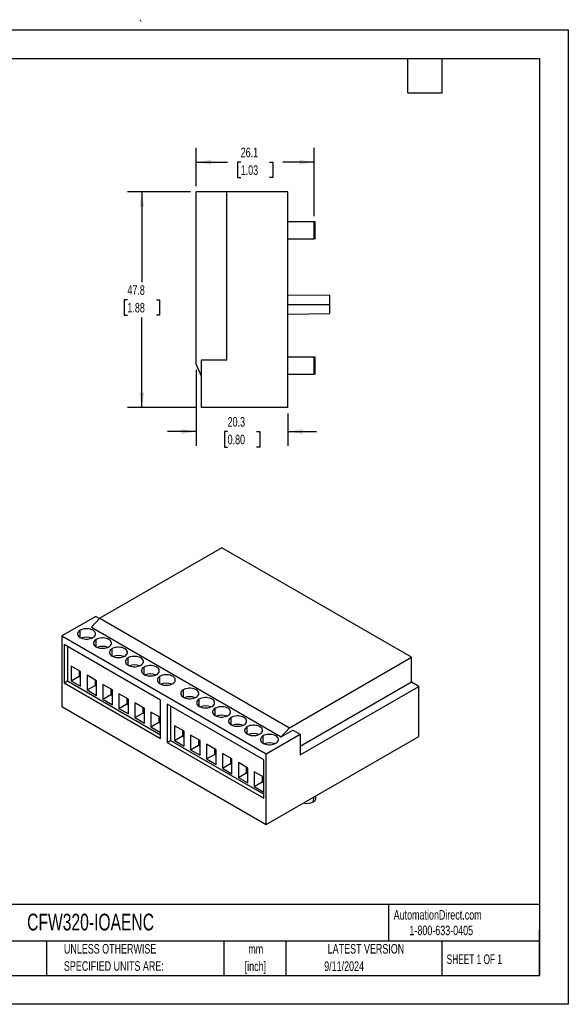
# Model space of a CAD drawing. Header units: millimetres. Extents: x 0 to 279, y 0 to 218.
# Tile 2 of 2: x 158 to 279, y 0 to 218. Entities that reach past the tile are written whole.
import ezdxf

# ---------------------------------------------------------------- set-up
doc = ezdxf.new("R2010")
doc.units = ezdxf.units.MM
doc.linetypes.add('CENTERX2', pattern=[20.32, 12.7, -2.54, 2.54, -2.54])
doc.layers.add('DIMENSIONS', color=140, linetype='Continuous', lineweight=25)
doc.layers.add('TEXT', color=140, linetype='Continuous', lineweight=25)
doc.styles.add('SLDTEXTSTYLE0', font='TXT', dxfattribs={"width": 0.7})
doc.styles.add('SLDTEXTSTYLE1', font='TXT', dxfattribs={"width": 0.65})
doc.dimstyles.new('SLDDIMSTYLE2', dxfattribs={"dimtxt": 2.158008, "dimasz": 3.302, "dimexe": 0, "dimexo": 0.0625, "dimgap": 0.539502, "dimtad": 0, "dimtih": 1, "dimtoh": 1, "dimrnd": 1e-09, "dimzin": 12, "dimdsep": 46, "dimtxsty": 'SLDTEXTSTYLE0', "dimsah": 1, "dimcen": 0.09, "dimadec": 0, "dimazin": 3, "dimtfac": 1, "dimtmove": 0, "dimatfit": 0, "dimfxl": 0, "dimfrac": 2, "dimtolj": 1, "dimtzin": 12, "dimarcsym": 0})
doc.dimstyles.new('SLDDIMSTYLE3', dxfattribs={"dimtxt": 2.158008, "dimasz": 3.302, "dimexe": 0, "dimexo": 0.0625, "dimgap": 0.539502, "dimtad": 0, "dimtih": 1, "dimtoh": 1, "dimrnd": 1e-09, "dimzin": 12, "dimdsep": 46, "dimtxsty": 'SLDTEXTSTYLE0', "dimsah": 1, "dimcen": 0.09, "dimadec": 0, "dimazin": 3, "dimtfac": 1, "dimtofl": 0, "dimtmove": 0, "dimatfit": 3, "dimfxl": 0, "dimfrac": 2, "dimtolj": 1, "dimtzin": 12, "dimarcsym": 0})

# ---------------------------------------------------------------- blocks, each defined once
blk = doc.blocks.new('SW_NOTE_0_1')
at = {"layer": 'TEXT', "color": 0, "linetype": 'CENTERX2', "lineweight": 18, "char_height": 2.117, "attachment_point": 2, "style": 'SLDTEXTSTYLE0'}
for s, insert in [('mm', (2.84, 2.73)), ('[inch]', (2.76, -1.09))]:
    blk.add_mtext(s, dxfattribs=dict(at, insert=insert))
blk = doc.blocks.new('SW_NOTE_0_2')
at = {"layer": 'TEXT', "color": 0, "linetype": 'CENTERX2', "lineweight": 18, "char_height": 2.1167, "attachment_point": 1, "style": 'SLDTEXTSTYLE0'}
for s, insert in [('UNLESS OTHERWISE', (0, 2.73)), ('SPECIFIED UNITS ARE:', (0, -1.09))]:
    blk.add_mtext(s, dxfattribs=dict(at, insert=insert))
blk = doc.blocks.new('_D_5')
at = {"layer": 'DIMENSIONS'}
for p, q in [((196.95, 181.28), (196.95, 189.75)), ((223.05, 174.64), (223.05, 189.75)), ((196.95, 186.58), (203.87, 186.58)), ((206.79, 186.58), (206.07, 186.58)), ((206.07, 186.58), (206.07, 183.15)), ((213.2, 186.58), (213.93, 186.58)), ((213.93, 186.58), (213.93, 183.15)), ((223.05, 186.58), (216.13, 186.58)), ((206.07, 183.15), (206.79, 183.15)), ((213.93, 183.15), (213.2, 183.15))]:
    blk.add_line(p, q, dxfattribs=at)
for points in [[(196.95, 186.58), (200.25, 186.07), (200.25, 187.08)], [(223.05, 186.58), (219.75, 187.08), (219.75, 186.07)]]:
    blk.add_solid(points, dxfattribs=at)
at = {"layer": 'DIMENSIONS', "char_height": 2.117, "attachment_point": 1, "style": 'SLDTEXTSTYLE0'}
for s, insert in [('26.1', (206.79, 189.79)), ('1.03', (206.79, 185.87))]:
    blk.add_mtext(s, dxfattribs=dict(at, insert=insert))
blk = doc.blocks.new('_D_6')
at = {"layer": 'DIMENSIONS'}
for p, q in [((195.68, 180.01), (181.71, 180.01)), ((184.88, 180.01), (184.88, 160.02)), ((181.68, 156.1), (180.95, 156.1)), ((180.95, 156.1), (180.95, 152.67)), ((188.09, 156.1), (188.81, 156.1)), ((188.81, 156.1), (188.81, 152.67)), ((180.95, 152.67), (181.68, 152.67)), ((184.88, 132.19), (184.88, 152.19)), ((188.81, 152.67), (188.09, 152.67)), ((196.83, 132.19), (181.71, 132.19))]:
    blk.add_line(p, q, dxfattribs=at)
for points in [[(184.88, 180.01), (184.37, 176.71), (185.39, 176.71)], [(184.88, 132.19), (185.39, 135.49), (184.37, 135.49)]]:
    blk.add_solid(points, dxfattribs=at)
at = {"layer": 'DIMENSIONS', "char_height": 2.117, "attachment_point": 1, "style": 'SLDTEXTSTYLE0'}
for s, insert in [('47.8', (181.68, 159.31)), ('1.88', (181.68, 155.4))]:
    blk.add_mtext(s, dxfattribs=dict(at, insert=insert))
blk = doc.blocks.new('_D_7')
at = {"layer": 'DIMENSIONS'}
for p, q in [((196.95, 140.54), (196.95, 123.71)), ((217.25, 130.92), (217.25, 123.71)), ((196.95, 126.89), (190.6, 126.89)), ((203.89, 126.89), (203.17, 126.89)), ((203.17, 126.89), (203.17, 123.46)), ((210.3, 126.89), (211.03, 126.89)), ((211.03, 126.89), (211.03, 123.46)), ((217.25, 126.89), (223.6, 126.89)), ((203.17, 123.46), (203.89, 123.46)), ((211.03, 123.46), (210.3, 123.46))]:
    blk.add_line(p, q, dxfattribs=at)
for points in [[(196.95, 126.89), (193.65, 127.4), (193.65, 126.38)], [(217.25, 126.89), (220.55, 126.38), (220.55, 127.4)]]:
    blk.add_solid(points, dxfattribs=at)
at = {"layer": 'DIMENSIONS', "char_height": 2.117, "attachment_point": 1, "style": 'SLDTEXTSTYLE0'}
for s, insert in [('20.3', (203.89, 130.1)), ('0.80', (203.89, 126.19))]:
    blk.add_mtext(s, dxfattribs=dict(at, insert=insert))

msp = doc.modelspace()

# ---------------------------------------------------------------- linework, layer by layer
at = {"color": 7, "linetype": 'Continuous'}
for p, q in [((0.002, 215.903), (279.402, 215.903)), ((279.402, 215.903), (279.402, 0.003)), ((279.402, 0.003), (0.002, 0.003))]:
    msp.add_line(p, q, dxfattribs=at)
for p, q in [((196.948, 141.811), (196.948, 180.013)), ((203.698, 180.013), (196.948, 180.013)), ((203.698, 142.813), (203.698, 180.013)), ((217.248, 180.013), (203.698, 180.013)), ((217.248, 132.193), (217.248, 180.013)), ((223.049, 173.369), (217.248, 173.369)), ((223.049, 169.579), (223.049, 173.369)), ((223.294, 173.369), (223.049, 173.369)), ((223.294, 169.579), (223.294, 173.369)), ((223.317, 169.579), (223.317, 173.369)), ((217.248, 169.579), (223.049, 169.579)), ((223.294, 169.579), (223.049, 169.579)), ((226.534, 157.013), (217.248, 157.094)), ((217.248, 155.013), (226.534, 155.013)), ((226.534, 155.013), (226.534, 157.013)), ((226.534, 153.013), (226.534, 155.013)), ((217.248, 152.932), (226.534, 153.013)), ((198.098, 139.193), (196.948, 141.811)), ((198.098, 142.813), (203.698, 142.813)), ((198.098, 132.193), (198.098, 142.813)), ((223.049, 143.383), (217.248, 143.383)), ((223.049, 139.593), (223.049, 143.383)), ((223.294, 143.383), (223.049, 143.383)), ((223.294, 139.593), (223.294, 143.383)), ((223.317, 139.593), (223.317, 143.383)), ((217.248, 139.593), (223.049, 139.593)), ((223.294, 139.593), (223.049, 139.593)), ((217.248, 132.193), (198.098, 132.193)), ((202.608, 101.135), (175.595, 85.541)), ((244.633, 76.874), (202.608, 101.135)), ((174.688, 85.943), (167.179, 81.608)), ((175.595, 85.541), (173.744, 83.533)), ((174.688, 85.943), (175.522, 85.462)), ((175.595, 85.541), (217.62, 61.28)), ((173.744, 83.533), (215.769, 59.272)), ((167.179, 81.608), (212.434, 55.483)), ((167.179, 81.608), (167.179, 65.971)), ((171.216, 81.245), (171.216, 82.871)), ((174.751, 79.204), (174.751, 80.83)), ((189.032, 67.359), (167.656, 79.699)), ((167.656, 79.699), (167.656, 71.207)), ((168.403, 79.268), (168.403, 71.638)), ((178.287, 77.163), (178.287, 78.789)), ((181.822, 75.122), (181.822, 76.748)), ((217.62, 61.28), (244.633, 76.874)), ((244.633, 71.363), (244.633, 76.874)), ((171.314, 73.72), (169.193, 74.945)), ((169.193, 74.945), (169.193, 71.679)), ((185.358, 73.081), (185.358, 74.707)), ((169.193, 71.679), (170.96, 72.699)), ((170.96, 73.924), (170.96, 72.699)), ((170.96, 72.699), (171.314, 72.495)), ((171.314, 70.454), (171.314, 73.72)), ((174.849, 71.679), (172.728, 72.904)), ((172.728, 72.904), (172.728, 69.638)), ((188.894, 71.04), (188.894, 72.666)), ((167.656, 71.207), (168.403, 71.638)), ((167.656, 71.207), (189.032, 58.867)), ((168.403, 71.638), (189.032, 59.729)), ((169.193, 71.679), (171.314, 70.454)), ((172.728, 69.638), (174.496, 70.658)), ((174.496, 71.883), (174.496, 70.658)), ((174.496, 70.658), (174.849, 70.454)), ((174.849, 68.413), (174.849, 71.679)), ((178.385, 69.638), (176.264, 70.863)), ((176.264, 70.863), (176.264, 67.597)), ((178.031, 69.842), (178.031, 68.617)), ((244.633, 71.363), (219.943, 57.11)), ((219.943, 55.245), (246.248, 70.43)), ((246.248, 70.43), (244.633, 71.363)), ((246.248, 59.366), (246.248, 70.43)), ((172.728, 69.638), (174.849, 68.413)), ((176.264, 67.597), (178.031, 68.617)), ((178.031, 68.617), (178.385, 68.413)), ((178.385, 66.372), (178.385, 69.638)), ((181.921, 67.597), (179.799, 68.822)), ((179.799, 68.822), (179.799, 65.556)), ((181.567, 67.801), (181.567, 66.576)), ((194.079, 68.047), (194.079, 69.673)), ((197.614, 66.005), (197.614, 67.632)), ((167.179, 65.971), (212.434, 39.846)), ((176.264, 67.597), (178.385, 66.372)), ((179.799, 65.556), (181.567, 66.576)), ((179.799, 65.556), (181.921, 64.331)), ((181.567, 66.576), (181.921, 66.372)), ((181.921, 64.331), (181.921, 67.597)), ((185.456, 65.556), (183.335, 66.781)), ((183.335, 66.781), (183.335, 63.515)), ((185.103, 65.76), (185.103, 64.535)), ((185.456, 62.29), (185.456, 65.556)), ((189.032, 58.867), (189.032, 67.359)), ((211.894, 54.161), (190.518, 66.501)), ((190.518, 66.501), (190.518, 58.009)), ((191.265, 66.07), (191.265, 58.44)), ((201.15, 63.964), (201.15, 65.591)), ((183.335, 63.515), (185.103, 64.535)), ((183.335, 63.515), (185.456, 62.29)), ((185.103, 64.535), (185.456, 64.331)), ((188.992, 63.515), (186.87, 64.74)), ((186.87, 64.74), (186.87, 61.474)), ((188.638, 63.719), (188.638, 62.494)), ((188.992, 60.249), (188.992, 63.515)), ((204.685, 61.923), (204.685, 63.55)), ((186.87, 61.474), (188.638, 62.494)), ((186.87, 61.474), (188.992, 60.249)), ((188.638, 62.494), (188.992, 62.29)), ((194.245, 60.482), (192.124, 61.707)), ((192.124, 61.707), (192.124, 58.441)), ((208.221, 59.882), (208.221, 61.509)), ((215.769, 59.272), (217.62, 61.28)), ((192.124, 58.441), (193.892, 59.461)), ((193.892, 60.687), (193.892, 59.461)), ((193.892, 59.461), (194.245, 59.257)), ((194.245, 57.216), (194.245, 60.482)), ((197.781, 58.441), (195.659, 59.666)), ((195.659, 59.666), (195.659, 56.4)), ((211.756, 57.841), (211.756, 59.468)), ((212.434, 55.483), (219.943, 59.818)), ((212.434, 39.846), (246.248, 59.366)), ((215.769, 59.272), (218.328, 60.75)), ((218.328, 60.75), (219.943, 59.818)), ((219.943, 59.818), (219.943, 55.245)), ((190.518, 58.009), (191.265, 58.44)), ((190.518, 58.009), (211.894, 45.669)), ((191.265, 58.44), (211.894, 46.531)), ((192.124, 58.441), (194.245, 57.216)), ((195.659, 56.4), (197.427, 57.42)), ((197.427, 58.646), (197.427, 57.42)), ((197.427, 57.42), (197.781, 57.216)), ((197.781, 55.175), (197.781, 58.441)), ((201.316, 56.4), (199.195, 57.625)), ((199.195, 57.625), (199.195, 54.359)), ((195.659, 56.4), (197.781, 55.175)), ((199.195, 54.359), (200.963, 55.379)), ((200.963, 56.604), (200.963, 55.379)), ((200.963, 55.379), (201.316, 55.175)), ((201.316, 53.134), (201.316, 56.4)), ((204.852, 54.359), (202.73, 55.584)), ((202.73, 55.584), (202.73, 52.318)), ((204.498, 54.563), (204.498, 53.338)), ((212.434, 39.846), (212.434, 55.483)), ((199.195, 54.359), (201.316, 53.134)), ((202.73, 52.318), (204.498, 53.338)), ((204.498, 53.338), (204.852, 53.134)), ((204.852, 51.093), (204.852, 54.359)), ((208.387, 52.318), (206.266, 53.543)), ((206.266, 53.543), (206.266, 50.277)), ((208.034, 52.522), (208.034, 51.297)), ((211.894, 45.669), (211.894, 54.161)), ((202.73, 52.318), (204.852, 51.093)), ((206.266, 50.277), (208.034, 51.297)), ((206.266, 50.277), (208.387, 49.052)), ((208.034, 51.297), (208.387, 51.093)), ((208.387, 49.052), (208.387, 52.318)), ((211.894, 50.294), (209.801, 51.502)), ((209.801, 51.502), (209.801, 48.236)), ((211.569, 50.481), (211.569, 49.256)), ((209.801, 48.236), (211.569, 49.256)), ((209.801, 48.236), (211.894, 47.028)), ((211.569, 49.256), (211.894, 49.069)), ((222.889, 45.882), (222.882, 44.862)), ((223.467, 45.671), (223.473, 46.219))]:
    msp.add_line(p, q)
at = {"flags": 128}
for points in [[(174.034, 81.245), (174.257, 81.398), (174.43, 81.572), (174.549, 81.761), (174.609, 81.958), (174.609, 82.158), (174.549, 82.356), (174.43, 82.544), (174.257, 82.718), (174.034, 82.871), (173.767, 83), (173.467, 83.101), (173.14, 83.169), (172.798, 83.204), (172.451, 83.204), (172.109, 83.169), (171.783, 83.101), (171.482, 83), (171.216, 82.871)], [(171.216, 82.871), (170.993, 82.718), (170.819, 82.544), (170.7, 82.356), (170.64, 82.158), (170.64, 81.958), (170.7, 81.761), (170.819, 81.572), (170.993, 81.398), (171.216, 81.245), (171.482, 81.116), (171.783, 81.016), (172.109, 80.947), (172.451, 80.912), (172.798, 80.912), (173.14, 80.947), (173.467, 81.016), (173.767, 81.116), (174.034, 81.245)], [(174.751, 80.83), (174.528, 80.677), (174.355, 80.503), (174.236, 80.315), (174.175, 80.117), (174.175, 79.917), (174.236, 79.719), (174.355, 79.531), (174.528, 79.357), (174.751, 79.204), (175.017, 79.075), (175.318, 78.975), (175.645, 78.906), (175.987, 78.871), (176.334, 78.871), (176.676, 78.906), (177.002, 78.975), (177.303, 79.075), (177.569, 79.204)], [(177.569, 79.204), (177.792, 79.357), (177.966, 79.531), (178.085, 79.719), (178.145, 79.917), (178.145, 80.117), (178.085, 80.315), (177.966, 80.503), (177.792, 80.677), (177.569, 80.83), (177.303, 80.959), (177.002, 81.06), (176.676, 81.128), (176.334, 81.163), (175.987, 81.163), (175.645, 81.128), (175.318, 81.06), (175.017, 80.959), (174.751, 80.83)], [(178.287, 78.789), (178.064, 78.636), (177.89, 78.462), (177.771, 78.274), (177.711, 78.076), (177.711, 77.876), (177.771, 77.678), (177.89, 77.49), (178.064, 77.316), (178.287, 77.163), (178.553, 77.034), (178.854, 76.934), (179.18, 76.865), (179.522, 76.83), (179.869, 76.83), (180.211, 76.865), (180.538, 76.934), (180.839, 77.034), (181.105, 77.163)], [(181.105, 77.163), (181.328, 77.316), (181.501, 77.49), (181.62, 77.678), (181.681, 77.876), (181.681, 78.076), (181.62, 78.274), (181.501, 78.462), (181.328, 78.636), (181.105, 78.789), (180.839, 78.918), (180.538, 79.019), (180.211, 79.087), (179.869, 79.122), (179.522, 79.122), (179.18, 79.087), (178.854, 79.019), (178.553, 78.918), (178.287, 78.789)], [(181.822, 76.748), (181.599, 76.595), (181.426, 76.421), (181.307, 76.233), (181.247, 76.035), (181.247, 75.835), (181.307, 75.637), (181.426, 75.449), (181.599, 75.275), (181.822, 75.122), (182.089, 74.993), (182.389, 74.893), (182.716, 74.824), (183.058, 74.789), (183.405, 74.789), (183.747, 74.824), (184.073, 74.893), (184.374, 74.993), (184.64, 75.122)], [(184.64, 75.122), (184.863, 75.275), (185.037, 75.449), (185.156, 75.637), (185.216, 75.835), (185.216, 76.035), (185.156, 76.233), (185.037, 76.421), (184.863, 76.595), (184.64, 76.748), (184.374, 76.877), (184.073, 76.978), (183.747, 77.046), (183.405, 77.081), (183.058, 77.081), (182.716, 77.046), (182.389, 76.978), (182.089, 76.877), (181.822, 76.748)], [(185.358, 74.707), (185.135, 74.554), (184.961, 74.38), (184.842, 74.192), (184.782, 73.994), (184.782, 73.794), (184.842, 73.596), (184.961, 73.408), (185.135, 73.234), (185.358, 73.081), (185.624, 72.952), (185.925, 72.852), (186.251, 72.783), (186.593, 72.748), (186.94, 72.748), (187.282, 72.783), (187.609, 72.852), (187.91, 72.952), (188.176, 73.081)], [(188.176, 73.081), (188.399, 73.234), (188.573, 73.408), (188.691, 73.596), (188.752, 73.794), (188.752, 73.994), (188.691, 74.192), (188.573, 74.38), (188.399, 74.554), (188.176, 74.707), (187.91, 74.836), (187.609, 74.937), (187.282, 75.005), (186.94, 75.04), (186.593, 75.04), (186.251, 75.005), (185.925, 74.937), (185.624, 74.836), (185.358, 74.707)], [(188.894, 72.666), (188.67, 72.513), (188.497, 72.339), (188.378, 72.151), (188.318, 71.953), (188.318, 71.753), (188.378, 71.555), (188.497, 71.367), (188.67, 71.193), (188.894, 71.04), (189.16, 70.911), (189.46, 70.811), (189.787, 70.742), (190.129, 70.707), (190.476, 70.707), (190.818, 70.742), (191.144, 70.811), (191.445, 70.911), (191.711, 71.04)], [(191.711, 71.04), (191.934, 71.193), (192.108, 71.367), (192.227, 71.555), (192.287, 71.753), (192.287, 71.953), (192.227, 72.151), (192.108, 72.339), (191.934, 72.513), (191.711, 72.666), (191.445, 72.795), (191.144, 72.895), (190.818, 72.964), (190.476, 72.999), (190.129, 72.999), (189.787, 72.964), (189.46, 72.895), (189.16, 72.795), (188.894, 72.666)], [(196.896, 68.047), (197.12, 68.2), (197.293, 68.374), (197.412, 68.562), (197.472, 68.76), (197.472, 68.96), (197.412, 69.157), (197.293, 69.346), (197.12, 69.52), (196.896, 69.673), (196.63, 69.802), (196.329, 69.902), (196.003, 69.971), (195.661, 70.006), (195.314, 70.006), (194.972, 69.971), (194.645, 69.902), (194.345, 69.802), (194.079, 69.673)], [(194.079, 69.673), (193.855, 69.52), (193.682, 69.346), (193.563, 69.157), (193.503, 68.96), (193.503, 68.76), (193.563, 68.562), (193.682, 68.374), (193.855, 68.2), (194.079, 68.047), (194.345, 67.918), (194.645, 67.817), (194.972, 67.749), (195.314, 67.714), (195.661, 67.714), (196.003, 67.749), (196.329, 67.817), (196.63, 67.918), (196.896, 68.047)], [(197.614, 67.632), (197.391, 67.478), (197.217, 67.305), (197.099, 67.116), (197.038, 66.919), (197.038, 66.719), (197.099, 66.521), (197.217, 66.333), (197.391, 66.159), (197.614, 66.005), (197.88, 65.877), (198.181, 65.776), (198.507, 65.708), (198.849, 65.673), (199.197, 65.673), (199.539, 65.708), (199.865, 65.776), (200.166, 65.877), (200.432, 66.005)], [(200.432, 66.005), (200.655, 66.159), (200.829, 66.333), (200.947, 66.521), (201.008, 66.719), (201.008, 66.919), (200.947, 67.116), (200.829, 67.305), (200.655, 67.478), (200.432, 67.632), (200.166, 67.761), (199.865, 67.861), (199.539, 67.93), (199.197, 67.965), (198.849, 67.965), (198.507, 67.93), (198.181, 67.861), (197.88, 67.761), (197.614, 67.632)], [(201.15, 65.591), (200.926, 65.437), (200.753, 65.264), (200.634, 65.075), (200.574, 64.878), (200.574, 64.678), (200.634, 64.48), (200.753, 64.292), (200.926, 64.118), (201.15, 63.964), (201.416, 63.836), (201.717, 63.735), (202.043, 63.667), (202.385, 63.632), (202.732, 63.632), (203.074, 63.667), (203.401, 63.735), (203.701, 63.836), (203.967, 63.964)], [(203.967, 63.964), (204.191, 64.118), (204.364, 64.292), (204.483, 64.48), (204.543, 64.678), (204.543, 64.878), (204.483, 65.075), (204.364, 65.264), (204.191, 65.437), (203.967, 65.591), (203.701, 65.72), (203.401, 65.82), (203.074, 65.889), (202.732, 65.924), (202.385, 65.924), (202.043, 65.889), (201.717, 65.82), (201.416, 65.72), (201.15, 65.591)], [(204.685, 63.55), (204.462, 63.396), (204.288, 63.223), (204.17, 63.034), (204.109, 62.837), (204.109, 62.636), (204.17, 62.439), (204.288, 62.251), (204.462, 62.077), (204.685, 61.923), (204.951, 61.795), (205.252, 61.694), (205.578, 61.626), (205.92, 61.591), (206.268, 61.591), (206.61, 61.626), (206.936, 61.694), (207.237, 61.795), (207.503, 61.923)], [(207.503, 61.923), (207.726, 62.077), (207.9, 62.251), (208.019, 62.439), (208.079, 62.636), (208.079, 62.837), (208.019, 63.034), (207.9, 63.223), (207.726, 63.396), (207.503, 63.55), (207.237, 63.679), (206.936, 63.779), (206.61, 63.848), (206.268, 63.883), (205.92, 63.883), (205.578, 63.848), (205.252, 63.779), (204.951, 63.679), (204.685, 63.55)], [(208.221, 61.509), (207.998, 61.355), (207.824, 61.182), (207.705, 60.993), (207.645, 60.796), (207.645, 60.595), (207.705, 60.398), (207.824, 60.21), (207.998, 60.036), (208.221, 59.882), (208.487, 59.754), (208.788, 59.653), (209.114, 59.585), (209.456, 59.55), (209.803, 59.55), (210.145, 59.585), (210.472, 59.653), (210.772, 59.754), (211.038, 59.882)], [(211.038, 59.882), (211.262, 60.036), (211.435, 60.21), (211.554, 60.398), (211.614, 60.595), (211.614, 60.796), (211.554, 60.993), (211.435, 61.182), (211.262, 61.355), (211.038, 61.509), (210.772, 61.638), (210.472, 61.738), (210.145, 61.807), (209.803, 61.842), (209.456, 61.842), (209.114, 61.807), (208.788, 61.738), (208.487, 61.638), (208.221, 61.509)], [(211.756, 59.468), (211.533, 59.314), (211.359, 59.141), (211.241, 58.952), (211.18, 58.755), (211.18, 58.554), (211.241, 58.357), (211.359, 58.169), (211.533, 57.995), (211.756, 57.841), (212.022, 57.713), (212.323, 57.612), (212.649, 57.544), (212.991, 57.509), (213.339, 57.509), (213.681, 57.544), (214.007, 57.612), (214.308, 57.713), (214.574, 57.841)], [(214.574, 57.841), (214.797, 57.995), (214.971, 58.169), (215.09, 58.357), (215.15, 58.554), (215.15, 58.755), (215.09, 58.952), (214.971, 59.141), (214.797, 59.314), (214.574, 59.468), (214.308, 59.597), (214.007, 59.697), (213.681, 59.766), (213.339, 59.8), (212.991, 59.8), (212.649, 59.766), (212.323, 59.697), (212.022, 59.597), (211.756, 59.468)]]:
    msp.add_lwpolyline(points, dxfattribs=at)
for centre, radius, start, end in [((172.625, 78.178), 3.167, 68.47863, 111.52137), ((176.16, 76.137), 3.167, 68.47863, 111.52137), ((179.696, 74.096), 3.167, 68.47863, 111.52137), ((183.231, 72.055), 3.167, 68.47863, 111.52137), ((186.767, 70.014), 3.167, 68.47863, 111.52137), ((190.302, 67.973), 3.167, 68.47863, 111.52137), ((195.487, 64.979), 3.167, 68.47863, 111.52137), ((199.023, 62.938), 3.167, 68.47863, 111.52137), ((202.559, 60.897), 3.167, 68.47863, 111.52137), ((206.094, 58.856), 3.167, 68.47863, 111.52137), ((209.63, 56.815), 3.167, 68.47863, 111.52137), ((213.165, 54.774), 3.167, 68.47863, 111.52137), ((221.463, 47.596), 3.08, 255.51341, 297.41923), ((222.49, 45.762), 0.982, 293.51199, 354.69506)]:
    msp.add_arc(centre, radius, start, end)
at = {"color": 179, "linetype": 'Continuous', "lineweight": 18}
msp.add_open_spline([(184.496, 218.14), (184.496, 218.135), (184.496, 218.126), (184.496, 218.111), (184.499, 218.077), (184.508, 218.035), (184.529, 217.987), (184.553, 217.948), (184.585, 217.911), (184.623, 217.879), (184.662, 217.856), (184.689, 217.845), (184.703, 217.841), (184.705, 217.84), (184.707, 217.839), (184.71, 217.839), (184.711, 217.838), (184.712, 217.838), (184.712, 217.838), (184.713, 217.838), (184.713, 217.838), (184.714, 217.838), (184.715, 217.837), (184.716, 217.837), (184.717, 217.837), (184.718, 217.836), (184.718, 217.836), (184.718, 217.836)], degree=3, knots=[0, 0, 0, 0, 0.031157, 0.0616635, 0.0914447, 0.2513634, 0.3389411, 0.4301017, 0.5424539, 0.6557537, 0.7496797, 0.8337474, 0.84171, 0.8456822, 0.84971, 0.8552059, 0.8616048, 0.8626155, 0.8644851, 0.8673693, 0.8712876, 0.8822525, 0.8974046, 0.919859, 0.963827, 0.9812273, 1, 1, 1, 1], dxfattribs=at)
at = {"layer": 'TEXT'}
for p, q in [((6.35, 209.55), (273.05, 209.55)), ((243.84, 201.93), (243.84, 209.55)), ((251.46, 201.93), (251.46, 209.55)), ((273.05, 209.55), (273.05, 6.35)), ((243.84, 201.93), (251.46, 201.93)), ((273.05, 22.126), (6.35, 22.126)), ((239.575, 22.126), (239.575, 13.97)), ((273.05, 6.35), (273.05, 16.51)), ((273.05, 13.97), (6.35, 13.97)), ((163.78, 13.97), (163.78, 6.35)), ((203.024, 13.97), (203.024, 6.35)), ((216.812, 13.97), (216.812, 6.35)), ((251.349, 13.97), (251.349, 6.35)), ((6.35, 6.35), (273.05, 6.35))]:
    msp.add_line(p, q, dxfattribs=at)

# ---------------------------------------------------------------- block references
at = {"layer": 'TEXT', "linetype": 'CENTERX2', "lineweight": 18}
for name, p in [('SW_NOTE_0_2', (167.608, 10.635)), ('SW_NOTE_0_1', (207.286, 10.577))]:
    msp.add_blockref(name, p, dxfattribs=at)

# ---------------------------------------------------------------- texts
for s, insert, char_height, attachment_point, style in [('CFW320-IOAENC', (159.451, 20.079), 3.70417, 1, 'SLDTEXTSTYLE0'), ('AutomationDirect.com', (240.695, 20.877), 2.11667, 1, 'SLDTEXTSTYLE0'), ('1-800-633-0405', (244.192, 17.437), 2.11667, 1, 'SLDTEXTSTYLE0'), ('LATEST VERSION', (234.552, 13.364), 2.11667, 2, 'SLDTEXTSTYLE0'), ('SHEET 1 OF 1', (252.441, 11.051), 2.11667, 1, 'SLDTEXTSTYLE1'), ('9/11/2024', (229.701, 9.517), 2.1167, 2, 'SLDTEXTSTYLE0')]:
    msp.add_mtext(s, dxfattribs=dict(at, insert=insert, char_height=char_height, attachment_point=attachment_point, style=style))

# ---------------------------------------------------------------- dimensions: what is measured, and where the dimension line sits
at = {"layer": 'DIMENSIONS'}
for base, p1, p2, dimstyle, picture, middle in [((196.948, 186.575), (223.049, 173.369), (196.948, 180.013), 'SLDDIMSTYLE3', '_D_5', (209.998, 186.575)), ((217.248, 126.889), (196.948, 141.811), (217.248, 132.193), 'SLDDIMSTYLE2', '_D_7', (207.098, 126.889))]:
    dim = msp.add_linear_dim(base=base, p1=p1, p2=p2, dimstyle=dimstyle, dxfattribs=at)
    dim.commit()
    dim.dimension.update_dxf_attribs({"geometry": picture, "text_midpoint": middle, "dimtype": 160})
dim = msp.add_linear_dim(base=(184.882, 132.193), p1=(196.948, 180.013), p2=(198.098, 132.193), angle=90, dimstyle='SLDDIMSTYLE3', dxfattribs=at)
dim.commit()
dim.dimension.update_dxf_attribs({"geometry": '_D_6', "text_midpoint": (184.882, 156.103), "dimtype": 160})

doc.saveas('drawing.dxf')
